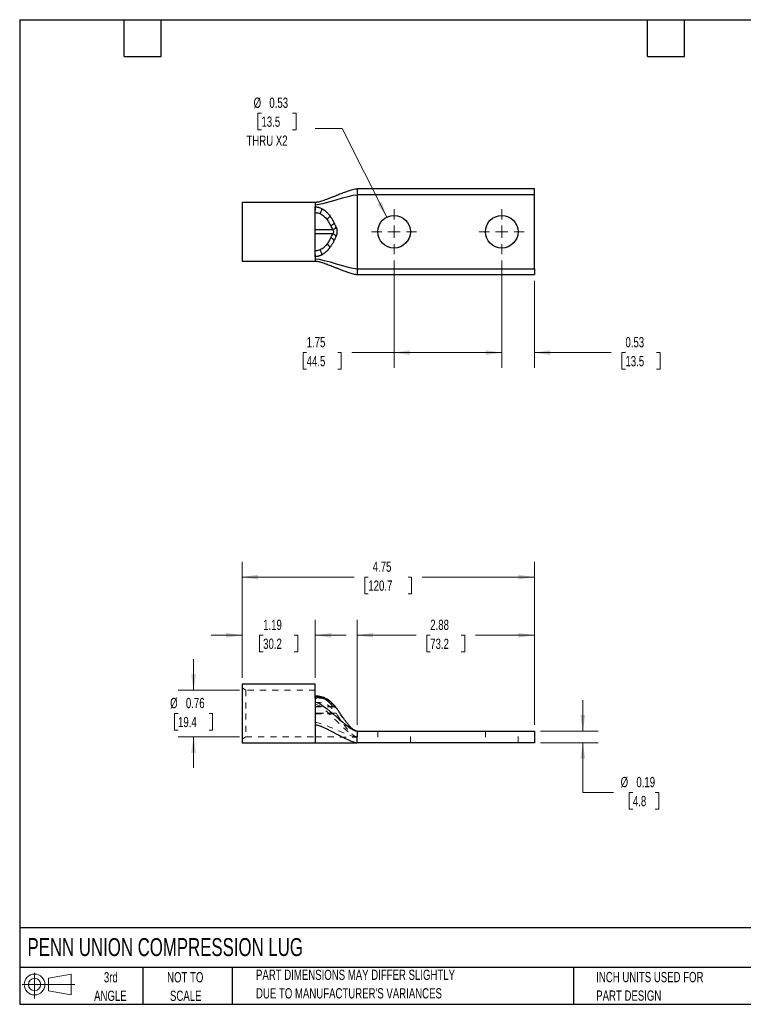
# Model space of a CAD drawing. Header units: inches. Extents: x 0.5 to 21.5, y 0.5 to 16.5.
# Tile 1 of 2: x 0.5 to 12.3, y 0.5 to 16.5. Entities that reach past the tile are written whole.
import ezdxf

# ---------------------------------------------------------------- set-up
doc = ezdxf.new("R2010")
doc.units = ezdxf.units.IN
doc.header["$LTSCALE"] = 2
doc.header["$MEASUREMENT"] = 0
doc.linetypes.add('HIDDEN', pattern=[0.075, 0.05, -0.025])
doc.layers.add('TEXT', color=140, linetype='Continuous', lineweight=25)
doc.styles.add('SLDTEXTSTYLE0', font='TXT', dxfattribs={"width": 0.7})
doc.dimstyles.new('SLDDIMSTYLE0', dxfattribs={"dimtxt": 0.169922, "dimasz": 0.26, "dimexe": 0, "dimexo": 0.0625, "dimgap": 0.04248, "dimtad": 0, "dimtih": 1, "dimtoh": 1, "dimrnd": 1e-09, "dimdsep": 46, "dimtxsty": 'SLDTEXTSTYLE0', "dimsah": 1, "dimcen": 0.09, "dimadec": 0, "dimazin": 2, "dimtfac": 1, "dimtmove": 0, "dimatfit": 0, "dimfxl": 0, "dimfrac": 2, "dimtolj": 1, "dimtzin": 12, "dimarcsym": 0})
doc.dimstyles.new('SLDDIMSTYLE1', dxfattribs={"dimtxt": 0.169922, "dimasz": 0.26, "dimexe": 0, "dimexo": 0.0625, "dimgap": 0.04248, "dimtad": 0, "dimtih": 1, "dimtoh": 1, "dimrnd": 1e-09, "dimzin": 12, "dimdsep": 46, "dimtxsty": 'SLDTEXTSTYLE0', "dimsah": 1, "dimcen": 0.09, "dimadec": 0, "dimazin": 3, "dimtfac": 1, "dimtmove": 0, "dimatfit": 0, "dimfxl": 0, "dimfrac": 2, "dimtolj": 1, "dimtzin": 12, "dimarcsym": 0})
doc.dimstyles.new('SLDDIMSTYLE2', dxfattribs={"dimtxt": 0.169922, "dimasz": 0.26, "dimexe": 0, "dimexo": 0.0625, "dimgap": 0.04248, "dimtad": 0, "dimtih": 1, "dimtoh": 1, "dimrnd": 1e-09, "dimzin": 12, "dimdsep": 46, "dimtxsty": 'SLDTEXTSTYLE0', "dimsah": 1, "dimcen": 0.09, "dimadec": 0, "dimazin": 3, "dimtfac": 1, "dimtofl": 0, "dimtmove": 0, "dimatfit": 3, "dimfxl": 0, "dimfrac": 2, "dimtolj": 1, "dimtzin": 12, "dimarcsym": 0})
doc.dimstyles.new('SLDDIMSTYLE4', dxfattribs={"dimtxt": 0.169922, "dimasz": 0.26, "dimexe": 0, "dimexo": 0.0625, "dimgap": 0.04248, "dimtad": 0, "dimtih": 1, "dimtoh": 1, "dimrnd": 1e-09, "dimdsep": 46, "dimtxsty": 'SLDTEXTSTYLE0', "dimsah": 1, "dimcen": 0, "dimadec": 0, "dimazin": 2, "dimtfac": 1, "dimtofl": 0, "dimtmove": 0, "dimatfit": 3, "dimfxl": 0, "dimfrac": 2, "dimtolj": 1, "dimtzin": 12, "dimarcsym": 0})

# ---------------------------------------------------------------- blocks, each defined once
blk = doc.blocks.new('Block11')
at = {"color": 7, "linetype": 'Continuous', "lineweight": 18}
for p, q in [((0.204, 0.418), (0.204, 0)), ((0.431, 0.328), (0.801, 0.396)), ((0.431, 0.126), (0.431, 0.328)), ((0.801, 0.396), (0.801, 0.058)), ((0, 0.227), (0.856, 0.227)), ((0.431, 0.126), (0.801, 0.058))]:
    blk.add_line(p, q, dxfattribs=at)
for radius in [0.169, 0.101]:
    blk.add_circle((0.204, 0.227), radius, dxfattribs=at)
blk = doc.blocks.new('Block12')
at = {"color": 7, "linetype": 'Continuous'}
blk.add_blockref('Block11', (0, 0), dxfattribs=at)
blk = doc.blocks.new('_D')
at = {"color": 7, "linetype": 'Continuous', "lineweight": 0}
for p, q in [((3.326, 5.607), (3.326, 6.107)), ((4.073, 5.607), (3.076, 5.607)), ((3.073, 5.226), (3.016, 5.226)), ((3.016, 5.226), (3.016, 4.956)), ((3.578, 5.226), (3.635, 5.226)), ((3.635, 5.226), (3.635, 4.956)), ((3.016, 4.956), (3.073, 4.956)), ((4.073, 4.845), (3.076, 4.845)), ((3.326, 4.845), (3.326, 4.345)), ((3.635, 4.956), (3.578, 4.956))]:
    blk.add_line(p, q, dxfattribs=at)
at = {"color": 7, "linetype": 'Continuous', "lineweight": 18}
for points in [[(3.326, 5.607), (3.366, 5.867), (3.286, 5.867)], [(3.326, 4.845), (3.286, 4.585), (3.366, 4.585)]]:
    blk.add_solid(points, dxfattribs=at)
at = {"color": 7, "linetype": 'Continuous', "lineweight": 18, "char_height": 0.1667, "attachment_point": 1, "style": 'SLDTEXTSTYLE0'}
for s, insert in [('%%c', (2.945, 5.479)), ('0.76', (3.201, 5.479)), ('19.4', (3.073, 5.171))]:
    blk.add_mtext(s, dxfattribs=dict(at, insert=insert))
blk = doc.blocks.new('_D_1')
at = {"color": 7, "linetype": 'Continuous', "lineweight": 0}
for p, q in [((4.113, 5.803), (4.113, 6.747)), ((5.303, 5.803), (5.303, 6.747)), ((4.113, 6.497), (3.613, 6.497)), ((4.456, 6.497), (4.398, 6.497)), ((4.398, 6.497), (4.398, 6.227)), ((4.96, 6.497), (5.018, 6.497)), ((5.018, 6.497), (5.018, 6.227)), ((5.303, 6.497), (5.803, 6.497)), ((4.398, 6.227), (4.456, 6.227)), ((5.018, 6.227), (4.96, 6.227))]:
    blk.add_line(p, q, dxfattribs=at)
at = {"color": 7, "linetype": 'Continuous', "lineweight": 18}
for points in [[(4.113, 6.497), (3.853, 6.537), (3.853, 6.457)], [(5.303, 6.497), (5.563, 6.457), (5.563, 6.537)]]:
    blk.add_solid(points, dxfattribs=at)
at = {"color": 7, "linetype": 'Continuous', "lineweight": 18, "char_height": 0.1667, "attachment_point": 1, "style": 'SLDTEXTSTYLE0'}
for s, insert in [('1.19', (4.456, 6.75)), ('30.2', (4.456, 6.442))]:
    blk.add_mtext(s, dxfattribs=dict(at, insert=insert))
blk = doc.blocks.new('_D_2')
at = {"color": 7, "linetype": 'Continuous', "lineweight": 0}
for p, q in [((5.983, 5.04), (5.983, 6.747)), ((8.863, 5.04), (8.863, 6.747)), ((5.983, 6.497), (6.94, 6.497)), ((7.171, 6.497), (7.113, 6.497)), ((7.113, 6.497), (7.113, 6.227)), ((7.675, 6.497), (7.733, 6.497)), ((7.733, 6.497), (7.733, 6.227)), ((8.863, 6.497), (7.906, 6.497)), ((7.113, 6.227), (7.171, 6.227)), ((7.733, 6.227), (7.675, 6.227))]:
    blk.add_line(p, q, dxfattribs=at)
at = {"color": 7, "linetype": 'Continuous', "lineweight": 18}
for points in [[(5.983, 6.497), (6.243, 6.457), (6.243, 6.537)], [(8.863, 6.497), (8.603, 6.537), (8.603, 6.457)]]:
    blk.add_solid(points, dxfattribs=at)
at = {"color": 7, "linetype": 'Continuous', "lineweight": 18, "char_height": 0.1667, "attachment_point": 1, "style": 'SLDTEXTSTYLE0'}
for s, insert in [('2.88', (7.171, 6.75)), ('73.2', (7.171, 6.442))]:
    blk.add_mtext(s, dxfattribs=dict(at, insert=insert))
blk = doc.blocks.new('_D_3')
at = {"color": 7, "linetype": 'Continuous', "lineweight": 0}
for p, q in [((4.113, 5.803), (4.113, 7.692)), ((8.863, 5.04), (8.863, 7.692)), ((4.113, 7.442), (5.935, 7.442)), ((6.165, 7.442), (6.108, 7.442)), ((6.108, 7.442), (6.108, 7.172)), ((6.811, 7.442), (6.868, 7.442)), ((6.868, 7.442), (6.868, 7.172)), ((8.863, 7.442), (7.041, 7.442)), ((6.108, 7.172), (6.165, 7.172)), ((6.868, 7.172), (6.811, 7.172))]:
    blk.add_line(p, q, dxfattribs=at)
at = {"color": 7, "linetype": 'Continuous', "lineweight": 18}
for points in [[(4.113, 7.442), (4.373, 7.402), (4.373, 7.482)], [(8.863, 7.442), (8.603, 7.482), (8.603, 7.402)]]:
    blk.add_solid(points, dxfattribs=at)
at = {"color": 7, "linetype": 'Continuous', "lineweight": 18, "char_height": 0.1667, "attachment_point": 1, "style": 'SLDTEXTSTYLE0'}
for s, insert in [('4.75', (6.236, 7.695)), ('120.7', (6.165, 7.387))]:
    blk.add_mtext(s, dxfattribs=dict(at, insert=insert))
blk = doc.blocks.new('_D_4')
at = {"color": 7, "linetype": 'Continuous', "lineweight": 0}
for p, q in [((9.65, 4.94), (9.65, 5.44)), ((8.963, 4.94), (9.9, 4.94)), ((8.963, 4.75), (9.9, 4.75)), ((9.65, 3.942), (9.65, 4.75)), ((10.15, 3.942), (9.65, 3.942)), ((10.464, 3.942), (10.406, 3.942)), ((10.406, 3.942), (10.406, 3.672)), ((10.827, 3.942), (10.884, 3.942)), ((10.884, 3.942), (10.884, 3.672)), ((10.406, 3.672), (10.464, 3.672)), ((10.884, 3.672), (10.827, 3.672))]:
    blk.add_line(p, q, dxfattribs=at)
at = {"color": 7, "linetype": 'Continuous', "lineweight": 18}
for points in [[(9.65, 4.94), (9.69, 5.2), (9.61, 5.2)], [(9.65, 4.75), (9.61, 4.49), (9.69, 4.49)]]:
    blk.add_solid(points, dxfattribs=at)
at = {"color": 7, "linetype": 'Continuous', "lineweight": 18, "char_height": 0.1667, "attachment_point": 1, "style": 'SLDTEXTSTYLE0'}
for s, insert in [('%%c', (10.265, 4.195)), ('0.19', (10.521, 4.195)), ('4.8', (10.464, 3.886))]:
    blk.add_mtext(s, dxfattribs=dict(at, insert=insert))
blk = doc.blocks.new('_D_7')
at = {"color": 7, "linetype": 'Continuous', "lineweight": 0}
for p, q in [((6.583, 12.589), (6.583, 10.84)), ((8.333, 12.589), (8.333, 10.84)), ((5.163, 11.09), (5.106, 11.09)), ((5.106, 11.09), (5.106, 10.82)), ((5.668, 11.09), (5.725, 11.09)), ((5.725, 11.09), (5.725, 10.82)), ((6.583, 11.09), (5.898, 11.09)), ((8.333, 11.09), (6.583, 11.09)), ((5.106, 10.82), (5.163, 10.82)), ((5.725, 10.82), (5.668, 10.82))]:
    blk.add_line(p, q, dxfattribs=at)
at = {"color": 7, "linetype": 'Continuous', "lineweight": 18}
for points in [[(6.583, 11.09), (6.843, 11.05), (6.843, 11.13)], [(8.333, 11.09), (8.073, 11.13), (8.073, 11.05)]]:
    blk.add_solid(points, dxfattribs=at)
at = {"color": 7, "linetype": 'Continuous', "lineweight": 18, "char_height": 0.1667, "attachment_point": 1, "style": 'SLDTEXTSTYLE0'}
for s, insert in [('1.75', (5.163, 11.343)), ('44.5', (5.163, 11.035))]:
    blk.add_mtext(s, dxfattribs=dict(at, insert=insert))
blk = doc.blocks.new('_D_8')
at = {"color": 7, "linetype": 'Continuous', "lineweight": 0}
for p, q in [((8.333, 12.589), (8.333, 10.84)), ((8.863, 12.259), (8.863, 10.84)), ((8.333, 11.09), (7.833, 11.09)), ((8.863, 11.09), (10.113, 11.09)), ((10.343, 11.09), (10.286, 11.09)), ((10.286, 11.09), (10.286, 10.82)), ((10.848, 11.09), (10.905, 11.09)), ((10.905, 11.09), (10.905, 10.82)), ((10.286, 10.82), (10.343, 10.82)), ((10.905, 10.82), (10.848, 10.82))]:
    blk.add_line(p, q, dxfattribs=at)
at = {"color": 7, "linetype": 'Continuous', "lineweight": 18}
for points in [[(8.333, 11.09), (8.073, 11.13), (8.073, 11.05)], [(8.863, 11.09), (9.123, 11.05), (9.123, 11.13)]]:
    blk.add_solid(points, dxfattribs=at)
at = {"color": 7, "linetype": 'Continuous', "lineweight": 18, "char_height": 0.1667, "attachment_point": 1, "style": 'SLDTEXTSTYLE0'}
for s, insert in [('0.53', (10.343, 11.343)), ('13.5', (10.343, 11.035))]:
    blk.add_mtext(s, dxfattribs=dict(at, insert=insert))
blk = doc.blocks.new('_D_9')
at = {"color": 7, "linetype": 'Continuous', "lineweight": 0}
for p, q in [((4.429, 14.981), (4.372, 14.981)), ((4.372, 14.981), (4.372, 14.711)), ((4.934, 14.981), (4.991, 14.981)), ((4.991, 14.981), (4.991, 14.711)), ((5.741, 14.734), (5.303, 14.734)), ((6.464, 13.292), (5.741, 14.734)), ((4.372, 14.711), (4.429, 14.711)), ((4.991, 14.711), (4.934, 14.711))]:
    blk.add_line(p, q, dxfattribs=at)
at = {"color": 7, "linetype": 'Continuous', "lineweight": 18}
blk.add_solid([(6.464, 13.292), (6.383, 13.542), (6.312, 13.506)], dxfattribs=at)
at = {"color": 7, "linetype": 'Continuous', "lineweight": 18, "char_height": 0.1667, "attachment_point": 1, "style": 'SLDTEXTSTYLE0'}
for s, insert in [('%%c', (4.301, 15.234)), ('0.53', (4.557, 15.234)), ('13.5', (4.429, 14.926)), ('THRU X2', (4.185, 14.618))]:
    blk.add_mtext(s, dxfattribs=dict(at, insert=insert))
blk = doc.blocks.new('SW_CENTERMARKSYMBOL_0')
at = {"color": 0, "linetype": 'Continuous', "lineweight": 18}
for p, q in [((0, 0.2), (0, 0.3655)), ((-0.2, 0), (-0.3655, 0)), ((0, 0), (-0.1, 0)), ((0, 0), (0, 0.1)), ((0, 0), (0, -0.1)), ((0, 0), (0.1, 0)), ((0.2, 0), (0.3655, 0)), ((0, -0.2), (0, -0.3655))]:
    blk.add_line(p, q, dxfattribs=at)
blk = doc.blocks.new('SW_CENTERMARKSYMBOL_1')
at = {"color": 0, "linetype": 'Continuous', "lineweight": 18}
for p, q in [((0, 0.2), (0, 0.3655)), ((-0.2, 0), (-0.3655, 0)), ((0, 0), (-0.1, 0)), ((0, 0), (0, 0.1)), ((0, 0), (0, -0.1)), ((0, 0), (0.1, 0)), ((0.2, 0), (0.3655, 0)), ((0, -0.2), (0, -0.3655))]:
    blk.add_line(p, q, dxfattribs=at)

msp = doc.modelspace()

# ---------------------------------------------------------------- linework, layer by layer
for p, q in [((8.863, 13.749), (5.983, 13.749)), ((5.983, 13.654), (5.983, 12.454)), ((8.863, 13.654), (5.983, 13.654)), ((8.863, 13.654), (8.863, 13.749)), ((8.863, 12.454), (8.863, 13.654)), ((5.303, 13.531), (4.113, 13.531)), ((4.113, 13.531), (4.113, 12.578)), ((5.303, 12.649), (5.303, 13.459)), ((5.303, 13.365), (5.303, 13.365)), ((5.303, 13.089), (5.584, 13.089)), ((5.584, 13.019), (5.303, 13.019)), ((5.303, 12.744), (5.304, 12.744)), ((4.113, 12.578), (5.303, 12.578)), ((5.983, 12.454), (8.863, 12.454)), ((5.983, 12.359), (8.863, 12.359)), ((8.863, 12.454), (8.863, 12.359)), ((5.303, 5.703), (4.113, 5.703)), ((4.113, 5.703), (4.113, 5.226)), ((5.303, 5.477), (5.303, 5.703)), ((5.636, 5.328), (5.603, 5.368)), ((5.606, 5.365), (5.603, 5.368)), ((5.636, 5.328), (5.604, 5.367)), ((4.113, 5.226), (4.113, 4.75)), ((5.983, 4.94), (8.863, 4.94)), ((8.863, 4.94), (8.863, 4.75)), ((4.113, 4.75), (5.303, 4.75)), ((5.303, 4.75), (5.983, 4.75)), ((8.863, 4.75), (5.983, 4.75))]:
    msp.add_line(p, q)
at = {"color": 7, "linetype": 'HIDDEN', "lineweight": 18}
for p, q in [((4.173, 5.607), (4.113, 5.642)), ((4.173, 5.607), (4.173, 5.226)), ((5.303, 5.607), (4.173, 5.607)), ((5.303, 5.501), (5.304, 5.501)), ((5.303, 5.406), (5.303, 5.477)), ((5.303, 5.232), (5.303, 5.406)), ((5.303, 5.342), (5.584, 5.342)), ((5.303, 5.333), (5.598, 5.333)), ((5.644, 5.317), (5.636, 5.328)), ((5.645, 5.314), (5.645, 5.315)), ((5.656, 5.301), (5.645, 5.314)), ((4.173, 5.226), (4.173, 4.845)), ((5.64, 5.232), (5.303, 5.232)), ((5.303, 5.232), (5.64, 5.232)), ((5.303, 5.222), (5.303, 5.232)), ((5.303, 5.222), (5.646, 5.222)), ((5.64, 5.232), (5.64, 5.231)), ((4.113, 4.811), (4.173, 4.845)), ((4.173, 4.845), (5.303, 4.845)), ((5.983, 4.847), (5.983, 4.842)), ((6.317, 4.94), (6.317, 4.75)), ((6.848, 4.75), (6.848, 4.94)), ((8.067, 4.94), (8.067, 4.75)), ((8.598, 4.75), (8.598, 4.94))]:
    msp.add_line(p, q, dxfattribs=at)
at = {"color": 7, "linetype": 'HIDDEN', "lineweight": 18, "flags": 128}
for points in [[(5.304, 5.477), (5.304, 5.488), (5.304, 5.497), (5.304, 5.504), (5.304, 5.508), (5.304, 5.51), (5.304, 5.51), (5.303, 5.507), (5.303, 5.501)], [(5.412, 5.474), (5.411, 5.482), (5.408, 5.489), (5.405, 5.494), (5.401, 5.497), (5.397, 5.499), (5.392, 5.498), (5.387, 5.496), (5.382, 5.491)], [(5.61, 5.359), (5.606, 5.365), (5.606, 5.365)]]:
    msp.add_lwpolyline(points, dxfattribs=at)
at = {"flags": 128}
for points in [[(5.304, 5.51), (5.304, 5.51), (5.304, 5.508), (5.304, 5.504), (5.304, 5.497), (5.304, 5.488), (5.304, 5.477)], [(5.413, 5.474), (5.411, 5.482), (5.409, 5.489), (5.406, 5.494), (5.402, 5.497), (5.399, 5.498)], [(5.611, 5.359), (5.606, 5.365), (5.604, 5.367)], [(5.642, 5.32), (5.637, 5.327), (5.636, 5.328)]]:
    msp.add_lwpolyline(points, dxfattribs=at)
for centre in [(6.583, 13.054), (8.333, 13.054)]:
    msp.add_circle(centre, 0.265)
for centre, radius, start, end in [((-19.935, 13.49), 25.239, 359.7152, 359.9297), ((5.16, 13.479), 0.257, 329.4743, 348.7234), ((5.421, 13.382), 0.142, 299.0133, 329.3306), ((5.511, 13.273), 0.126, 289.5081, 322.1456), ((5.549, 13.206), 0.122, 286.509, 319.5569), ((5.549, 12.903), 0.122, 40.4431, 73.491), ((5.422, 12.728), 0.142, 30.7843, 61.1457), ((5.511, 12.836), 0.126, 37.879, 70.522), ((-11.04, 12.618), 16.344, 0.1086, 0.4399), ((5.161, 12.63), 0.256, 11.3455, 30.6565), ((5.509, 5.403), 0.038, 25.8752, 51.7216)]:
    msp.add_arc(centre, radius, start, end)
at = {"color": 7, "linetype": 'HIDDEN', "lineweight": 18}
for centre, radius, start, end in [((5.573, 5.5), 0.27, 177.9173, 179.7976), ((5.397, 5.48), 0.0185, 82.7705, 143.2149), ((5.506, 5.401), 0.0415, 28.2467, 113.7316), ((5.507, 5.397), 0.045, 54.6266, 111.6849), ((5.567, 5.327), 0.0544, 48.036, 104.933), ((5.567, 5.327), 0.0545, 48.0204, 104.9122), ((5.597, 5.289), 0.0547, 35.2015, 104.056), ((5.597, 5.286), 0.0575, 46.3674, 102.8764)]:
    msp.add_arc(centre, radius, start, end, dxfattribs=at)
for points, knots in [([(5.983, 13.749), (5.973, 13.749), (5.946, 13.747), (5.908, 13.737), (5.87, 13.726), (5.838, 13.715), (5.808, 13.704), (5.774, 13.692), (5.737, 13.678), (5.7, 13.663), (5.67, 13.651), (5.645, 13.641), (5.624, 13.632), (5.602, 13.624), (5.578, 13.614), (5.551, 13.603), (5.52, 13.591), (5.483, 13.577), (5.444, 13.564), (5.406, 13.551), (5.371, 13.541), (5.342, 13.535), (5.319, 13.531), (5.308, 13.531), (5.303, 13.531)], [0, 0, 0, 0, 0.036001, 0.100308, 0.154555, 0.197768, 0.243368, 0.290998, 0.35385, 0.411904, 0.4638, 0.497536, 0.528667, 0.562686, 0.600358, 0.642567, 0.688982, 0.746108, 0.811171, 0.862567, 0.913315, 0.960161, 0.9811, 1, 1, 1, 1]), ([(5.983, 13.749), (5.983, 13.749), (5.983, 13.747), (5.983, 13.737), (5.983, 13.73), (5.983, 13.713), (5.983, 13.702), (5.983, 13.679), (5.983, 13.667), (5.983, 13.654)], [0, 0, 0, 0, 0.25, 0.25, 0.5, 0.5, 0.75, 0.75, 1, 1, 1, 1]), ([(5.304, 13.459), (5.306, 13.459), (5.311, 13.459), (5.318, 13.459), (5.325, 13.458), (5.333, 13.456), (5.342, 13.455), (5.351, 13.453), (5.362, 13.45), (5.377, 13.445), (5.394, 13.438), (5.406, 13.432), (5.412, 13.428)], [0, 0, 0, 0, 0.059701, 0.122972, 0.189974, 0.260856, 0.335767, 0.414863, 0.498323, 0.650137, 0.81676, 1, 1, 1, 1]), ([(5.303, 13.365), (5.31, 13.365), (5.317, 13.364), (5.33, 13.363), (5.337, 13.362), (5.357, 13.357), (5.369, 13.353), (5.382, 13.348)], [0, 0, 0, 0, 0.25, 0.25, 0.5, 0.5, 1, 1, 1, 1]), ([(5.382, 13.348), (5.404, 13.338), (5.425, 13.324), (5.46, 13.293), (5.475, 13.276), (5.489, 13.258)], [0, 0, 0, 0, 0.5, 0.5, 1, 1, 1, 1]), ([(5.412, 13.428), (5.415, 13.427), (5.421, 13.423), (5.43, 13.418), (5.439, 13.412), (5.448, 13.406), (5.458, 13.399), (5.467, 13.391), (5.476, 13.383), (5.489, 13.371), (5.505, 13.355), (5.525, 13.333), (5.536, 13.317), (5.543, 13.309)], [0, 0, 0, 0, 0.054566, 0.111185, 0.16999, 0.231118, 0.294713, 0.360924, 0.429902, 0.501794, 0.657115, 0.823014, 1, 1, 1, 1]), ([(5.543, 13.309), (5.545, 13.306), (5.551, 13.298), (5.558, 13.287), (5.566, 13.275), (5.574, 13.263), (5.581, 13.25), (5.589, 13.237), (5.596, 13.224), (5.603, 13.21), (5.608, 13.201), (5.61, 13.196)], [0, 0, 0, 0, 0.100126, 0.202987, 0.308601, 0.416974, 0.528107, 0.641994, 0.75862, 0.877965, 1, 1, 1, 1]), ([(5.489, 13.258), (5.502, 13.241), (5.513, 13.224), (5.534, 13.19), (5.544, 13.172), (5.553, 13.155)], [0, 0, 0, 0, 0.5, 0.5, 1, 1, 1, 1]), ([(5.61, 13.196), (5.613, 13.191), (5.618, 13.179), (5.626, 13.162), (5.634, 13.145), (5.639, 13.133), (5.642, 13.127)], [0, 0, 0, 0, 0.239665, 0.486274, 0.739751, 1, 1, 1, 1]), ([(5.642, 13.127), (5.643, 13.125), (5.645, 13.12), (5.647, 13.114), (5.649, 13.107), (5.651, 13.1), (5.653, 13.089), (5.656, 13.074), (5.656, 13.054), (5.656, 13.035), (5.653, 13.018), (5.65, 13.004), (5.646, 12.992), (5.643, 12.985), (5.642, 12.982)], [0, 0, 0, 0, 0.051149, 0.101551, 0.151361, 0.200741, 0.249856, 0.37521, 0.499242, 0.623485, 0.749066, 0.831404, 0.914796, 1, 1, 1, 1]), ([(5.584, 13.089), (5.588, 13.084), (5.592, 13.079), (5.597, 13.067), (5.598, 13.061), (5.598, 13.048), (5.597, 13.042), (5.592, 13.03), (5.588, 13.024), (5.584, 13.019)], [0, 0, 0, 0, 0.25, 0.25, 0.5, 0.5, 0.75, 0.75, 1, 1, 1, 1]), ([(5.642, 12.982), (5.639, 12.976), (5.634, 12.964), (5.626, 12.946), (5.619, 12.93), (5.613, 12.919), (5.611, 12.913)], [0, 0, 0, 0, 0.260161, 0.513608, 0.760245, 1, 1, 1, 1]), ([(5.49, 12.852), (5.476, 12.834), (5.461, 12.816), (5.434, 12.793), (5.425, 12.785), (5.404, 12.772), (5.393, 12.766), (5.382, 12.761)], [0, 0, 0, 0, 0.5, 0.5, 0.75, 0.75, 1, 1, 1, 1]), ([(5.544, 12.801), (5.541, 12.797), (5.536, 12.79), (5.528, 12.78), (5.519, 12.77), (5.511, 12.76), (5.503, 12.751), (5.495, 12.743), (5.484, 12.733), (5.472, 12.721), (5.457, 12.709), (5.442, 12.698), (5.427, 12.689), (5.418, 12.683), (5.413, 12.68)], [0, 0, 0, 0, 0.077273, 0.152468, 0.225609, 0.296731, 0.365874, 0.433084, 0.49841, 0.611992, 0.718339, 0.818062, 0.911762, 1, 1, 1, 1]), ([(5.553, 12.954), (5.544, 12.937), (5.535, 12.919), (5.514, 12.885), (5.503, 12.868), (5.49, 12.852)], [0, 0, 0, 0, 0.5, 0.5, 1, 1, 1, 1]), ([(5.611, 12.913), (5.608, 12.907), (5.602, 12.895), (5.592, 12.878), (5.583, 12.861), (5.573, 12.845), (5.563, 12.829), (5.554, 12.815), (5.547, 12.805), (5.544, 12.801)], [0, 0, 0, 0, 0.1562822, 0.308145, 0.4555367, 0.5984231, 0.7367894, 0.8706401, 1, 1, 1, 1]), ([(5.382, 12.761), (5.37, 12.755), (5.357, 12.751), (5.337, 12.747), (5.331, 12.746), (5.317, 12.744), (5.31, 12.744), (5.304, 12.744)], [0, 0, 0, 0, 0.5, 0.5, 0.75, 0.75, 1, 1, 1, 1]), ([(5.413, 12.68), (5.41, 12.679), (5.405, 12.676), (5.397, 12.672), (5.389, 12.669), (5.382, 12.666), (5.374, 12.663), (5.367, 12.661), (5.357, 12.657), (5.345, 12.654), (5.33, 12.651), (5.317, 12.65), (5.308, 12.649), (5.304, 12.649)], [0, 0, 0, 0, 0.080324, 0.1574, 0.231404, 0.302494, 0.370811, 0.436477, 0.499604, 0.643393, 0.774159, 0.892759, 1, 1, 1, 1]), ([(5.303, 12.578), (5.31, 12.577), (5.325, 12.577), (5.357, 12.571), (5.399, 12.56), (5.447, 12.544), (5.493, 12.527), (5.534, 12.512), (5.57, 12.498), (5.6, 12.486), (5.624, 12.476), (5.645, 12.468), (5.665, 12.46), (5.687, 12.451), (5.711, 12.441), (5.738, 12.431), (5.77, 12.418), (5.806, 12.405), (5.844, 12.391), (5.882, 12.379), (5.916, 12.369), (5.945, 12.363), (5.967, 12.36), (5.978, 12.359), (5.983, 12.359)], [0, 0, 0, 0, 0.026181, 0.056222, 0.124566, 0.197385, 0.268013, 0.332658, 0.388921, 0.435155, 0.473426, 0.503378, 0.533833, 0.567738, 0.605126, 0.647555, 0.694308, 0.751136, 0.815304, 0.865712, 0.91532, 0.961047, 0.981502, 1, 1, 1, 1]), ([(5.983, 12.454), (5.983, 12.442), (5.983, 12.429), (5.983, 12.406), (5.983, 12.396), (5.983, 12.378), (5.983, 12.371), (5.983, 12.362), (5.983, 12.359), (5.983, 12.359)], [0, 0, 0, 0, 0.25, 0.25, 0.5, 0.5, 0.75, 0.75, 1, 1, 1, 1]), ([(5.399, 5.498), (5.385, 5.502), (5.363, 5.506), (5.33, 5.51), (5.313, 5.51), (5.304, 5.51)], [0, 0, 0, 0, 0.471493, 0.725642, 1, 1, 1, 1]), ([(5.413, 5.474), (5.41, 5.475), (5.405, 5.475), (5.397, 5.476), (5.389, 5.477), (5.382, 5.477), (5.374, 5.477), (5.367, 5.478), (5.357, 5.478), (5.345, 5.478), (5.33, 5.478), (5.317, 5.477), (5.308, 5.477), (5.304, 5.477)], [0, 0, 0, 0, 0.080324, 0.1574, 0.231404, 0.302494, 0.370811, 0.436477, 0.499604, 0.643393, 0.774159, 0.892759, 1, 1, 1, 1]), ([(5.533, 5.433), (5.526, 5.439), (5.51, 5.45), (5.485, 5.465), (5.459, 5.478), (5.432, 5.489), (5.41, 5.495), (5.399, 5.498)], [0, 0, 0, 0, 0.195716, 0.424262, 0.597353, 0.789412, 1, 1, 1, 1]), ([(5.544, 5.42), (5.541, 5.422), (5.536, 5.426), (5.528, 5.431), (5.519, 5.436), (5.511, 5.441), (5.503, 5.445), (5.495, 5.449), (5.484, 5.454), (5.472, 5.459), (5.457, 5.465), (5.442, 5.469), (5.427, 5.472), (5.418, 5.473), (5.413, 5.474)], [0, 0, 0, 0, 0.077273, 0.152468, 0.225609, 0.296731, 0.365874, 0.433084, 0.49841, 0.611992, 0.718339, 0.818062, 0.911762, 1, 1, 1, 1]), ([(5.604, 5.367), (5.593, 5.379), (5.572, 5.401), (5.546, 5.423), (5.533, 5.433)], [0, 0, 0, 0, 0.4945233, 1, 1, 1, 1]), ([(5.611, 5.359), (5.608, 5.362), (5.602, 5.368), (5.592, 5.378), (5.583, 5.387), (5.573, 5.396), (5.563, 5.405), (5.554, 5.413), (5.547, 5.418), (5.544, 5.42)], [0, 0, 0, 0, 0.1562822, 0.308145, 0.4555367, 0.5984231, 0.7367894, 0.8706401, 1, 1, 1, 1]), ([(5.642, 5.32), (5.639, 5.324), (5.634, 5.33), (5.626, 5.34), (5.619, 5.349), (5.613, 5.355), (5.611, 5.359)], [0, 0, 0, 0, 0.260161, 0.513608, 0.760245, 1, 1, 1, 1]), ([(5.656, 5.301), (5.655, 5.302), (5.654, 5.304), (5.646, 5.315), (5.642, 5.32)], [0, 0, 0, 0, 0.499321, 1, 1, 1, 1]), ([(5.983, 4.94), (5.974, 4.941), (5.956, 4.943), (5.925, 4.961), (5.891, 4.989), (5.856, 5.027), (5.823, 5.066), (5.784, 5.117), (5.738, 5.18), (5.694, 5.245), (5.666, 5.286), (5.656, 5.301)], [0, 0, 0, 0, 0.052743, 0.111784, 0.211063, 0.316986, 0.422127, 0.521173, 0.701849, 0.890975, 1, 1, 1, 1]), ([(5.983, 4.94), (5.983, 4.94), (5.983, 4.937), (5.983, 4.928), (5.983, 4.921), (5.983, 4.903), (5.983, 4.893), (5.983, 4.87), (5.983, 4.857), (5.983, 4.845)], [0, 0, 0, 0, 0.25, 0.25, 0.5, 0.5, 0.75, 0.75, 1, 1, 1, 1])]:
    msp.add_open_spline(points, degree=3, knots=knots)
for points in [[(5.303, 13.494), (5.443, 13.494), (5.843, 13.654), (5.983, 13.654)], [(5.303, 13.531), (5.303, 13.531), (5.303, 13.524), (5.303, 13.505), (5.303, 13.494)], [(5.303, 13.494), (5.303, 13.485), (5.303, 13.473), (5.303, 13.459)], [(5.304, 13.459), (5.303, 13.459), (5.303, 13.459), (5.303, 13.459)], [(5.553, 13.155), (5.564, 13.133), (5.574, 13.111), (5.584, 13.089)], [(5.584, 13.019), (5.574, 12.997), (5.564, 12.976), (5.553, 12.954)], [(5.303, 12.649), (5.303, 12.636), (5.303, 12.624), (5.303, 12.614)], [(5.303, 12.649), (5.303, 12.649), (5.304, 12.649), (5.304, 12.649)], [(5.303, 12.614), (5.443, 12.614), (5.843, 12.454), (5.983, 12.454)], [(5.303, 12.614), (5.303, 12.603), (5.303, 12.585), (5.303, 12.578), (5.303, 12.578)], [(5.303, 5.477), (5.303, 5.455), (5.303, 5.433), (5.303, 5.409)], [(5.303, 5.477), (5.303, 5.477), (5.304, 5.477), (5.304, 5.477)], [(5.303, 5.409), (5.303, 5.383), (5.303, 5.325), (5.303, 5.259), (5.303, 5.226)], [(5.303, 5.409), (5.443, 5.409), (5.843, 4.94), (5.983, 4.94)], [(5.303, 5.226), (5.303, 5.193), (5.303, 5.127), (5.303, 5.07), (5.303, 5.044)], [(5.303, 5.044), (5.429, 5.044), (5.857, 4.75), (5.983, 4.75)], [(5.303, 5.044), (5.303, 4.999), (5.303, 4.917), (5.303, 4.822), (5.303, 4.763), (5.303, 4.75), (5.303, 4.75)], [(5.983, 4.75), (5.983, 4.75), (5.983, 4.774), (5.983, 4.821), (5.983, 4.845)]]:
    msp.add_open_spline(points, degree=3)
for points, knots in [([(5.303, 5.501), (5.31, 5.501), (5.317, 5.501), (5.33, 5.5), (5.337, 5.499), (5.357, 5.497), (5.369, 5.494), (5.382, 5.491)], [0, 0, 0, 0, 0.25, 0.25, 0.5, 0.5, 1, 1, 1, 1]), ([(5.382, 5.491), (5.37, 5.494), (5.357, 5.497), (5.337, 5.499), (5.331, 5.5), (5.317, 5.501), (5.31, 5.501), (5.304, 5.501)], [0, 0, 0, 0, 0.5, 0.5, 0.75, 0.75, 1, 1, 1, 1]), ([(5.304, 5.477), (5.306, 5.477), (5.311, 5.477), (5.318, 5.477), (5.325, 5.477), (5.333, 5.478), (5.342, 5.478), (5.351, 5.478), (5.362, 5.478), (5.377, 5.477), (5.394, 5.476), (5.406, 5.475), (5.412, 5.474)], [0, 0, 0, 0, 0.059701, 0.122972, 0.189974, 0.260856, 0.335767, 0.414863, 0.498323, 0.650137, 0.81676, 1, 1, 1, 1]), ([(5.49, 5.438), (5.476, 5.449), (5.461, 5.459), (5.434, 5.473), (5.425, 5.477), (5.404, 5.485), (5.393, 5.488), (5.382, 5.491)], [0, 0, 0, 0, 0.5, 0.5, 0.75, 0.75, 1, 1, 1, 1]), ([(5.382, 5.491), (5.404, 5.486), (5.425, 5.477), (5.46, 5.46), (5.475, 5.45), (5.489, 5.439)], [0, 0, 0, 0, 0.5, 0.5, 1, 1, 1, 1]), ([(5.412, 5.474), (5.415, 5.474), (5.421, 5.473), (5.43, 5.471), (5.439, 5.469), (5.448, 5.467), (5.458, 5.464), (5.467, 5.461), (5.476, 5.458), (5.489, 5.452), (5.505, 5.444), (5.525, 5.433), (5.536, 5.425), (5.543, 5.421)], [0, 0, 0, 0, 0.054566, 0.111185, 0.16999, 0.231118, 0.294713, 0.360924, 0.429902, 0.501794, 0.657115, 0.823014, 1, 1, 1, 1]), ([(5.303, 5.406), (5.314, 5.406), (5.325, 5.405), (5.347, 5.405), (5.357, 5.404), (5.379, 5.402), (5.39, 5.401), (5.411, 5.397), (5.421, 5.395), (5.44, 5.39), (5.449, 5.387), (5.467, 5.381), (5.475, 5.377), (5.499, 5.366), (5.513, 5.358), (5.532, 5.344), (5.539, 5.34), (5.55, 5.33), (5.556, 5.326), (5.572, 5.312), (5.582, 5.302), (5.609, 5.272), (5.625, 5.252), (5.64, 5.232)], [0, 0, 0, 0, 0.0625, 0.0625, 0.125, 0.125, 0.1875, 0.1875, 0.25, 0.25, 0.3125, 0.3125, 0.375, 0.375, 0.5, 0.5, 0.5625, 0.5625, 0.625, 0.625, 0.75, 0.75, 1, 1, 1, 1]), ([(5.489, 5.439), (5.502, 5.43), (5.513, 5.42), (5.534, 5.4), (5.544, 5.39), (5.553, 5.38)], [0, 0, 0, 0, 0.5, 0.5, 1, 1, 1, 1]), ([(5.553, 5.379), (5.544, 5.39), (5.535, 5.4), (5.514, 5.419), (5.503, 5.429), (5.49, 5.438)], [0, 0, 0, 0, 0.5, 0.5, 1, 1, 1, 1]), ([(5.543, 5.421), (5.545, 5.419), (5.551, 5.415), (5.558, 5.409), (5.566, 5.402), (5.574, 5.396), (5.581, 5.389), (5.589, 5.382), (5.596, 5.374), (5.603, 5.367), (5.608, 5.361), (5.61, 5.359)], [0, 0, 0, 0, 0.100126, 0.202987, 0.308601, 0.416974, 0.528107, 0.641994, 0.75862, 0.877965, 1, 1, 1, 1]), ([(5.584, 5.342), (5.588, 5.339), (5.592, 5.337), (5.597, 5.333), (5.598, 5.333), (5.598, 5.333), (5.597, 5.333), (5.592, 5.337), (5.588, 5.339), (5.584, 5.342)], [0, 0, 0, 0, 0.25, 0.25, 0.5, 0.5, 0.75, 0.75, 1, 1, 1, 1]), ([(5.598, 5.333), (5.607, 5.332), (5.619, 5.33), (5.635, 5.323), (5.642, 5.317), (5.645, 5.314)], [0, 0, 0, 0, 0.493246, 0.747361, 1, 1, 1, 1]), ([(5.61, 5.359), (5.613, 5.356), (5.618, 5.35), (5.626, 5.34), (5.634, 5.33), (5.639, 5.324), (5.642, 5.32)], [0, 0, 0, 0, 0.239665, 0.486274, 0.739751, 1, 1, 1, 1]), ([(5.645, 5.315), (5.645, 5.315), (5.645, 5.315), (5.64, 5.323), (5.636, 5.328)], [0, 0, 0, 0, 0.404884, 1, 1, 1, 1]), ([(5.642, 5.32), (5.646, 5.315), (5.653, 5.305), (5.657, 5.3), (5.656, 5.301), (5.656, 5.301)], [0, 0, 0, 0, 0.499795, 0.99909, 1, 1, 1, 1]), ([(5.646, 5.223), (5.646, 5.223), (5.647, 5.222), (5.644, 5.225), (5.641, 5.23), (5.64, 5.232)], [0, 0, 0, 0, 0.1144388, 0.6318242, 1, 1, 1, 1]), ([(5.983, 4.847), (5.975, 4.848), (5.958, 4.85), (5.931, 4.865), (5.902, 4.887), (5.871, 4.917), (5.842, 4.95), (5.804, 4.996), (5.76, 5.056), (5.708, 5.13), (5.67, 5.186), (5.65, 5.217), (5.646, 5.223)], [0, 0, 0, 0, 0.0471, 0.097867, 0.179004, 0.260367, 0.345341, 0.436107, 0.606879, 0.782869, 0.961325, 1, 1, 1, 1]), ([(5.303, 5.08), (5.303, 5.045), (5.303, 4.996), (5.303, 4.942), (5.303, 4.908), (5.303, 4.881), (5.303, 4.854), (5.303, 4.839), (5.303, 4.854), (5.303, 4.881), (5.303, 4.908), (5.303, 4.942), (5.303, 4.996), (5.303, 5.045), (5.303, 5.08)], [0, 0, 0, 0, 0.125, 0.1875, 0.25, 0.3125, 0.375, 0.5, 0.625, 0.6875, 0.75, 0.8125, 0.875, 1, 1, 1, 1]), ([(5.303, 4.845), (5.315, 4.845), (5.342, 4.845), (5.386, 4.845), (5.436, 4.845), (5.488, 4.845), (5.541, 4.844), (5.6, 4.844), (5.662, 4.844), (5.725, 4.843), (5.775, 4.843), (5.813, 4.843), (5.846, 4.843), (5.879, 4.843), (5.914, 4.842), (5.949, 4.842), (5.972, 4.842), (5.983, 4.842)], [0, 0, 0, 0, 0.053033, 0.119786, 0.194482, 0.272548, 0.350455, 0.425567, 0.533656, 0.626076, 0.701255, 0.753965, 0.796658, 0.844915, 0.898357, 0.952322, 1, 1, 1, 1]), ([(5.983, 4.849), (5.983, 4.854), (5.983, 4.865), (5.983, 4.881), (5.983, 4.898), (5.983, 4.912), (5.983, 4.924), (5.983, 4.933), (5.983, 4.939), (5.983, 4.939), (5.983, 4.94)], [0, 0, 0, 0, 0.099346, 0.228011, 0.356676, 0.48534, 0.614005, 0.74267, 0.871335, 1, 1, 1, 1]), ([(5.983, 4.75), (5.983, 4.75), (5.983, 4.751), (5.983, 4.756), (5.983, 4.765), (5.983, 4.777), (5.983, 4.792), (5.983, 4.808), (5.983, 4.825), (5.983, 4.836), (5.983, 4.841)], [0, 0, 0, 0, 0.128665, 0.25733, 0.385995, 0.51466, 0.643324, 0.771989, 0.900654, 1, 1, 1, 1])]:
    msp.add_open_spline(points, degree=3, knots=knots, dxfattribs=at)
for points in [[(5.303, 5.409), (5.443, 5.409), (5.843, 4.94), (5.983, 4.94)], [(5.303, 5.406), (5.303, 5.395), (5.303, 5.383), (5.303, 5.372)], [(5.303, 5.372), (5.452, 5.372), (5.834, 4.847), (5.983, 4.847)], [(5.303, 5.226), (5.303, 5.276), (5.303, 5.325), (5.303, 5.372)], [(5.553, 5.38), (5.564, 5.367), (5.574, 5.355), (5.584, 5.342)], [(5.584, 5.342), (5.574, 5.355), (5.564, 5.367), (5.553, 5.379)], [(5.303, 5.044), (5.303, 5.07), (5.303, 5.127), (5.303, 5.193), (5.303, 5.226)], [(5.303, 5.226), (5.303, 5.177), (5.303, 5.127), (5.303, 5.08)], [(5.303, 5.08), (5.303, 5.127), (5.303, 5.177), (5.303, 5.226)], [(5.303, 5.08), (5.43, 5.08), (5.856, 4.842), (5.983, 4.842)], [(5.303, 5.044), (5.429, 5.044), (5.857, 4.75), (5.983, 4.75)], [(5.303, 4.75), (5.303, 4.75), (5.303, 4.763), (5.303, 4.822), (5.303, 4.917), (5.303, 4.999), (5.303, 5.044)]]:
    msp.add_open_spline(points, degree=3, dxfattribs=at)
at = {"layer": 'TEXT'}
for p, q in [((0.5, 16.5), (21.5, 16.5)), ((0.5, 16.5), (0.5, 0.5)), ((2.2, 15.9), (2.2, 16.5)), ((2.8, 15.9), (2.8, 16.5)), ((10.7, 15.9), (10.7, 16.5)), ((11.3, 15.9), (11.3, 16.5)), ((2.2, 15.9), (2.8, 15.9)), ((10.7, 15.9), (11.3, 15.9)), ((21.5, 1.742), (0.5, 1.742)), ((21.5, 1.1), (0.5, 1.1)), ((2.5, 1.1), (2.5, 0.5)), ((3.954, 1.1), (3.954, 0.5)), ((9.5, 1.1), (9.5, 0.5)), ((0.5, 0.5), (21.5, 0.5))]:
    msp.add_line(p, q, dxfattribs=at)

# ---------------------------------------------------------------- block references
at = {"color": 7, "linetype": 'Continuous', "lineweight": 0}
for name, p in [('SW_CENTERMARKSYMBOL_1', (6.583, 13.054)), ('SW_CENTERMARKSYMBOL_0', (8.333, 13.054))]:
    msp.add_blockref(name, p, dxfattribs=at)
at = {"layer": 'TEXT'}
msp.add_blockref('Block12', (0.538, 0.595), dxfattribs=at)

# ---------------------------------------------------------------- texts
at = {"layer": 'TEXT', "style": 'SLDTEXTSTYLE0'}
for s, insert, char_height, attachment_point in [('PENN UNION COMPRESSION LUG', (0.627, 1.576), 0.29167, 1), ('3rd', (1.981, 1.023), 0.1667, 2), ('NOT TO', (3.19, 1.023), 0.1667, 2), ('PART DIMENSIONS MAY DIFFER SLIGHTLY', (4.34, 1.063), 0.16667, 1), ('INCH UNITS USED FOR', (9.868, 1.026), 0.16667, 1), ('ANGLE', (1.974, 0.722), 0.1667, 2), ('SCALE', (3.198, 0.722), 0.1667, 2), ("DUE TO MANUFACTURER'S VARIANCES", (4.34, 0.762), 0.16667, 1), ('PART DESIGN', (9.868, 0.725), 0.16667, 1)]:
    msp.add_mtext(s, dxfattribs=dict(at, insert=insert, char_height=char_height, attachment_point=attachment_point))

# ---------------------------------------------------------------- dimensions: what is measured, and where the dimension line sits
at = {"color": 7, "linetype": 'Continuous', "lineweight": 18}
dim = msp.add_diameter_dim_2p(p1=(6.702, 12.817), p2=(6.464, 13.292), text='<>\\PTHRU X2', dimstyle='SLDDIMSTYLE4', dxfattribs=at)
dim.commit()
dim.dimension.update_dxf_attribs({"geometry": '_D_9', "text_midpoint": (4.682, 14.822), "dimtype": 163})
for base, p1, p2, dimstyle, picture, middle in [((8.333, 11.09), (6.583, 12.689), (8.333, 12.689), 'SLDDIMSTYLE2', '_D_7', (5.416, 11.09)), ((8.863, 11.09), (8.333, 12.689), (8.863, 12.359), 'SLDDIMSTYLE0', '_D_8', (10.595, 11.09)), ((8.863, 7.442), (4.113, 5.703), (8.863, 4.94), 'SLDDIMSTYLE2', '_D_3', (6.488, 7.442)), ((4.113, 6.497), (5.303, 5.703), (4.113, 5.703), 'SLDDIMSTYLE1', '_D_1', (4.708, 6.497)), ((8.863, 6.497), (5.983, 4.94), (8.863, 4.94), 'SLDDIMSTYLE2', '_D_2', (7.423, 6.497))]:
    dim = msp.add_linear_dim(base=base, p1=p1, p2=p2, dimstyle=dimstyle, dxfattribs=at)
    dim.commit()
    dim.dimension.update_dxf_attribs({"geometry": picture, "text_midpoint": middle, "dimtype": 160})
for base, p1, p2, picture, middle in [((3.326, 5.607), (4.173, 4.845), (4.173, 5.607), '_D', (3.326, 5.226)), ((9.65, 4.75), (8.863, 4.94), (8.863, 4.75), '_D_4', (9.65, 3.942))]:
    dim = msp.add_linear_dim(base=base, p1=p1, p2=p2, angle=90, text='%%c<>', dimstyle='SLDDIMSTYLE0', dxfattribs=at)
    dim.commit()
    dim.dimension.update_dxf_attribs({"geometry": picture, "text_midpoint": middle, "dimtype": 160})

doc.saveas('drawing.dxf')
